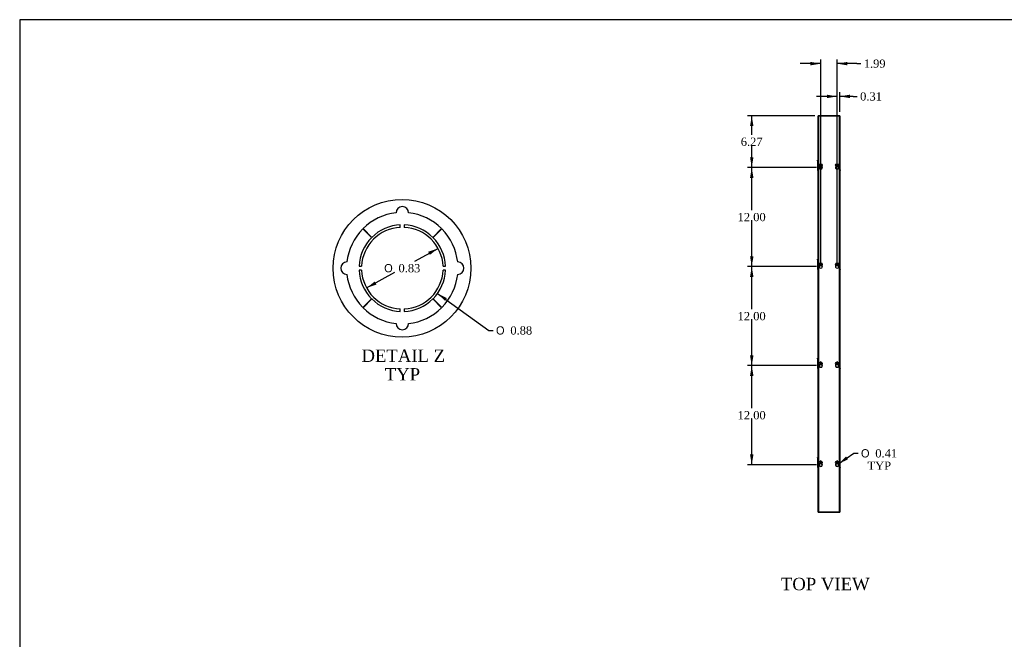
# Model space of a CAD drawing. Header units: inches. Extents: x 1 to 240, y -1 to 159.
# Tile 2 of 6: x 1 to 120, y 84 to 159. Entities that reach past the tile are written whole.
import ezdxf
from ezdxf.enums import TextEntityAlignment as Align
from ezdxf.lldxf.tags import DXFTag

# ---------------------------------------------------------------- set-up
doc = ezdxf.new("R2010")
doc.units = ezdxf.units.IN
doc.header["$MEASUREMENT"] = 0
for name, color, linetype in [('COM56357-1', 7, 'Continuous'), ('COM70721-4', 7, 'Continuous'), ('Default', 7, 'Continuous'), ('SCS19515', 7, 'Continuous')]:
    doc.layers.add(name, color=color, linetype=linetype)
doc.styles.add('SEACAD_Solid_Edge_ANSI1_Symbols', font='txt')
doc.styles.add('SEACAD_Times_New_Roman', font='times.ttf')
tags = doc.linetypes.add('CENTER2', pattern=[1.125, 0.75, -0.125, 0.125, -0.125]).pattern_tags.tags
tags[10:11] = [DXFTag(74, 4), DXFTag(75, 0), DXFTag(340, '0'), DXFTag(46, 0.0), DXFTag(50, 0.0), DXFTag(44, 0.0), DXFTag(45, 0.0)]
tags[8:9] = [DXFTag(74, 4), DXFTag(75, 0), DXFTag(340, '0'), DXFTag(46, 0.0), DXFTag(50, 0.0), DXFTag(44, 0.0), DXFTag(45, 0.0)]
tags[6:7] = [DXFTag(74, 4), DXFTag(75, 0), DXFTag(340, '0'), DXFTag(46, 0.0), DXFTag(50, 0.0), DXFTag(44, 0.0), DXFTag(45, 0.0)]
tags[4:5] = [DXFTag(74, 4), DXFTag(75, 0), DXFTag(340, '0'), DXFTag(46, 0.0), DXFTag(50, 0.0), DXFTag(44, 0.0), DXFTag(45, 0.0)]
doc.dimstyles.new('HAMMOND_(STH_-_240x160)', dxfattribs={"dimtxt": 1, "dimasz": 1.25, "dimexe": 0.5, "dimexo": 0.5, "dimgap": 0.25, "dimtad": 0, "dimtih": 1, "dimtoh": 1, "dimzin": 0, "dimdsep": 46, "dimtxsty": 'SEACAD_Times_New_Roman', "dimblk1": '_SE_FILLED', "dimblk2": '_SE_FILLED', "dimsah": 1, "dimcen": 0.5, "dimadec": 0, "dimazin": 0, "dimtfac": 0.8, "dimtofl": 0, "dimtmove": 1, "dimatfit": 3, "dimfxl": 1, "dimtolj": 1, "dimtzin": 0, "dimarcsym": 0})

# ---------------------------------------------------------------- blocks, each defined once
blk = doc.blocks.new('SE1')
at = {"layer": 'COM56357-1', "color": 7, "linetype": 'Continuous'}
for p, q in [((97.73, 147.53), (97.73, 99.59)), ((100.29, 147.53), (97.73, 147.53)), ((100.29, 99.59), (100.29, 147.53)), ((97.73, 99.59), (100.29, 99.59))]:
    blk.add_line(p, q, dxfattribs=at)
for centre in [(98.02, 141.29), (100.01, 141.29), (98.02, 129.29), (100.01, 129.29), (98.02, 117.29), (100.01, 117.29), (98.02, 105.29), (100.01, 105.29)]:
    blk.add_arc(centre, 0.203, 133.5511, 46.4489, dxfattribs=at)
at = {"layer": 'COM70721-4', "color": 7, "linetype": 'Continuous'}
for p, q in [((97.7, 99.56), (97.7, 147.56)), ((97.79, 147.56), (97.7, 147.56)), ((97.95, 147.56), (97.79, 147.56)), ((100.07, 147.56), (97.95, 147.56)), ((97.95, 147.53), (97.95, 147.56)), ((100.23, 147.56), (100.07, 147.56)), ((100.07, 147.56), (100.07, 147.53)), ((100.32, 147.56), (100.23, 147.56)), ((100.32, 147.56), (100.32, 99.56)), ((97.63, 142.12), (97.63, 142.18)), ((97.7, 142.18), (97.63, 142.18)), ((97.63, 142.12), (97.7, 142.12)), ((97.63, 142.12), (97.63, 141.96)), ((100.39, 142.18), (100.32, 142.18)), ((100.39, 142.12), (100.32, 142.12)), ((100.39, 142.12), (100.39, 142.18)), ((100.39, 141.96), (100.39, 142.12)), ((97.63, 141.96), (97.7, 141.96)), ((97.63, 141.96), (97.63, 141.95)), ((97.63, 141.95), (97.7, 141.95)), ((97.63, 141.95), (97.63, 141.62)), ((97.63, 141.62), (97.7, 141.62)), ((97.63, 141.62), (97.63, 141.5)), ((97.63, 141.5), (97.7, 141.5)), ((97.63, 141.5), (97.63, 141.16)), ((97.63, 141.16), (97.7, 141.16)), ((97.63, 141.16), (97.63, 141.16)), ((97.63, 141.16), (97.7, 141.16)), ((97.63, 141.16), (97.63, 141)), ((97.63, 141), (97.7, 141)), ((97.63, 141), (97.63, 140.94)), ((97.63, 140.94), (97.7, 140.94)), ((98.2, 141.21), (98.2, 141.36)), ((99.82, 141.36), (99.82, 141.21)), ((100.39, 141.96), (100.32, 141.96)), ((100.39, 141.95), (100.32, 141.95)), ((100.39, 141.62), (100.32, 141.62)), ((100.39, 141.5), (100.32, 141.5)), ((100.39, 141.16), (100.32, 141.16)), ((100.39, 141.16), (100.32, 141.16)), ((100.39, 141), (100.32, 141)), ((100.32, 140.94), (100.39, 140.94)), ((100.39, 141.95), (100.39, 141.96)), ((100.39, 141.62), (100.39, 141.95)), ((100.39, 141.5), (100.39, 141.62)), ((100.39, 141.16), (100.39, 141.5)), ((100.39, 141), (100.39, 141.16)), ((100.39, 141.16), (100.39, 141.16)), ((100.39, 141), (100.39, 140.94)), ((97.63, 130.12), (97.63, 130.18)), ((97.7, 130.18), (97.63, 130.18)), ((97.63, 130.12), (97.7, 130.12)), ((97.63, 130.12), (97.63, 129.96)), ((100.39, 130.18), (100.32, 130.18)), ((100.39, 130.12), (100.32, 130.12)), ((100.39, 130.12), (100.39, 130.18)), ((100.39, 129.96), (100.39, 130.12)), ((97.63, 129.96), (97.7, 129.96)), ((97.63, 129.96), (97.63, 129.95)), ((97.63, 129.95), (97.7, 129.95)), ((97.63, 129.95), (97.63, 129.62)), ((97.63, 129.62), (97.7, 129.62)), ((97.63, 129.62), (97.63, 129.5)), ((97.63, 129.5), (97.7, 129.5)), ((97.63, 129.5), (97.63, 129.16)), ((97.63, 129.16), (97.7, 129.16)), ((97.63, 129.16), (97.63, 129.16)), ((97.63, 129.16), (97.7, 129.16)), ((97.63, 129.16), (97.63, 129)), ((97.63, 129), (97.7, 129)), ((97.63, 129), (97.63, 128.94)), ((97.63, 128.94), (97.7, 128.94)), ((98.2, 129.21), (98.2, 129.36)), ((99.82, 129.36), (99.82, 129.21)), ((100.39, 129.96), (100.32, 129.96)), ((100.39, 129.95), (100.32, 129.95)), ((100.39, 129.62), (100.32, 129.62)), ((100.39, 129.5), (100.32, 129.5)), ((100.39, 129.16), (100.32, 129.16)), ((100.39, 129.16), (100.32, 129.16)), ((100.39, 129), (100.32, 129)), ((100.32, 128.94), (100.39, 128.94)), ((100.39, 129.95), (100.39, 129.96)), ((100.39, 129.62), (100.39, 129.95)), ((100.39, 129.5), (100.39, 129.62)), ((100.39, 129.16), (100.39, 129.5)), ((100.39, 129), (100.39, 129.16)), ((100.39, 129.16), (100.39, 129.16)), ((100.39, 129), (100.39, 128.94)), ((97.63, 118.12), (97.63, 118.18)), ((97.7, 118.18), (97.63, 118.18)), ((97.63, 118.12), (97.7, 118.12)), ((97.63, 118.12), (97.63, 117.96)), ((100.39, 118.18), (100.32, 118.18)), ((100.39, 118.12), (100.32, 118.12)), ((100.39, 118.12), (100.39, 118.18)), ((100.39, 117.96), (100.39, 118.12)), ((97.63, 117.96), (97.7, 117.96)), ((97.63, 117.96), (97.63, 117.95)), ((97.63, 117.95), (97.7, 117.95)), ((97.63, 117.95), (97.63, 117.62)), ((97.63, 117.62), (97.7, 117.62)), ((97.63, 117.62), (97.63, 117.5)), ((97.63, 117.5), (97.7, 117.5)), ((97.63, 117.5), (97.63, 117.16)), ((97.63, 117.16), (97.7, 117.16)), ((97.63, 117.16), (97.63, 117.16)), ((97.63, 117.16), (97.7, 117.16)), ((97.63, 117.16), (97.63, 117)), ((97.63, 117), (97.7, 117)), ((97.63, 117), (97.63, 116.94)), ((97.63, 116.94), (97.7, 116.94)), ((98.2, 117.21), (98.2, 117.36)), ((99.82, 117.36), (99.82, 117.21)), ((100.39, 117.96), (100.32, 117.96)), ((100.39, 117.95), (100.32, 117.95)), ((100.39, 117.62), (100.32, 117.62)), ((100.39, 117.5), (100.32, 117.5)), ((100.39, 117.16), (100.32, 117.16)), ((100.39, 117.16), (100.32, 117.16)), ((100.39, 117), (100.32, 117)), ((100.32, 116.94), (100.39, 116.94)), ((100.39, 117.95), (100.39, 117.96)), ((100.39, 117.62), (100.39, 117.95)), ((100.39, 117.5), (100.39, 117.62)), ((100.39, 117.16), (100.39, 117.5)), ((100.39, 117), (100.39, 117.16)), ((100.39, 117.16), (100.39, 117.16)), ((100.39, 117), (100.39, 116.94)), ((97.63, 106.12), (97.63, 106.18)), ((97.7, 106.18), (97.63, 106.18)), ((100.39, 106.18), (100.32, 106.18)), ((100.39, 106.12), (100.39, 106.18)), ((97.63, 106.12), (97.7, 106.12)), ((97.63, 106.12), (97.63, 105.96)), ((97.63, 105.96), (97.7, 105.96)), ((97.63, 105.96), (97.63, 105.95)), ((97.63, 105.95), (97.7, 105.95)), ((97.63, 105.95), (97.63, 105.62)), ((97.63, 105.62), (97.7, 105.62)), ((97.63, 105.62), (97.63, 105.5)), ((97.63, 105.5), (97.7, 105.5)), ((97.63, 105.5), (97.63, 105.16)), ((97.63, 105.16), (97.7, 105.16)), ((97.63, 105.16), (97.63, 105.16)), ((97.63, 105.16), (97.7, 105.16)), ((97.63, 105.16), (97.63, 105)), ((97.63, 105), (97.7, 105)), ((97.63, 105), (97.63, 104.94)), ((98.2, 105.21), (98.2, 105.36)), ((99.82, 105.36), (99.82, 105.21)), ((100.39, 106.12), (100.32, 106.12)), ((100.39, 105.96), (100.32, 105.96)), ((100.39, 105.95), (100.32, 105.95)), ((100.39, 105.62), (100.32, 105.62)), ((100.39, 105.5), (100.32, 105.5)), ((100.39, 105.16), (100.32, 105.16)), ((100.39, 105.16), (100.32, 105.16)), ((100.39, 105), (100.32, 105)), ((100.39, 105.96), (100.39, 106.12)), ((100.39, 105.95), (100.39, 105.96)), ((100.39, 105.62), (100.39, 105.95)), ((100.39, 105.5), (100.39, 105.62)), ((100.39, 105.16), (100.39, 105.5)), ((100.39, 105), (100.39, 105.16)), ((100.39, 105.16), (100.39, 105.16)), ((100.39, 105), (100.39, 104.94)), ((97.63, 104.94), (97.7, 104.94)), ((100.32, 104.94), (100.39, 104.94)), ((97.7, 99.56), (97.79, 99.56)), ((97.79, 99.56), (97.95, 99.56)), ((97.95, 99.56), (97.95, 99.59)), ((97.95, 99.56), (100.07, 99.56)), ((100.07, 99.59), (100.07, 99.56)), ((100.07, 99.56), (100.23, 99.56)), ((100.23, 99.56), (100.32, 99.56))]:
    blk.add_line(p, q, dxfattribs=at)
at = {"layer": 'SCS19515', "color": 7, "linetype": 'Continuous'}
for p, q in [((97.94, 141.56), (97.99, 141.61)), ((97.99, 141.51), (97.94, 141.56)), ((97.99, 141.74), (97.99, 141.65)), ((97.99, 141.65), (97.99, 141.61)), ((97.99, 141.51), (97.99, 141.46)), ((97.99, 141.46), (97.99, 141.37)), ((98.05, 141.65), (98.05, 141.74)), ((98.05, 141.61), (98.05, 141.65)), ((98.05, 141.61), (98.1, 141.56)), ((98.1, 141.56), (98.05, 141.51)), ((98.05, 141.46), (98.05, 141.51)), ((98.05, 141.37), (98.05, 141.46)), ((99.93, 141.56), (99.98, 141.61)), ((99.98, 141.51), (99.93, 141.56)), ((99.98, 141.74), (99.98, 141.65)), ((99.98, 141.65), (99.98, 141.61)), ((99.98, 141.51), (99.98, 141.46)), ((99.98, 141.46), (99.98, 141.37)), ((100.04, 141.65), (100.04, 141.74)), ((100.04, 141.61), (100.04, 141.65)), ((100.04, 141.61), (100.08, 141.56)), ((100.08, 141.56), (100.04, 141.51)), ((100.04, 141.46), (100.04, 141.51)), ((100.04, 141.37), (100.04, 141.46)), ((97.94, 129.56), (97.99, 129.61)), ((97.99, 129.51), (97.94, 129.56)), ((97.99, 129.74), (97.99, 129.65)), ((97.99, 129.65), (97.99, 129.61)), ((97.99, 129.51), (97.99, 129.46)), ((97.99, 129.46), (97.99, 129.37)), ((98.05, 129.65), (98.05, 129.74)), ((98.05, 129.61), (98.05, 129.65)), ((98.05, 129.61), (98.1, 129.56)), ((98.1, 129.56), (98.05, 129.51)), ((98.05, 129.46), (98.05, 129.51)), ((98.05, 129.37), (98.05, 129.46)), ((99.93, 129.56), (99.98, 129.61)), ((99.98, 129.51), (99.93, 129.56)), ((99.98, 129.74), (99.98, 129.65)), ((99.98, 129.65), (99.98, 129.61)), ((99.98, 129.51), (99.98, 129.46)), ((99.98, 129.46), (99.98, 129.37)), ((100.04, 129.65), (100.04, 129.74)), ((100.04, 129.61), (100.04, 129.65)), ((100.04, 129.61), (100.08, 129.56)), ((100.08, 129.56), (100.04, 129.51)), ((100.04, 129.46), (100.04, 129.51)), ((100.04, 129.37), (100.04, 129.46)), ((97.94, 117.56), (97.99, 117.61)), ((97.99, 117.51), (97.94, 117.56)), ((97.99, 117.74), (97.99, 117.65)), ((97.99, 117.65), (97.99, 117.61)), ((97.99, 117.51), (97.99, 117.46)), ((97.99, 117.46), (97.99, 117.37)), ((98.05, 117.65), (98.05, 117.74)), ((98.05, 117.61), (98.05, 117.65)), ((98.05, 117.61), (98.1, 117.56)), ((98.1, 117.56), (98.05, 117.51)), ((98.05, 117.46), (98.05, 117.51)), ((98.05, 117.37), (98.05, 117.46)), ((99.93, 117.56), (99.98, 117.61)), ((99.98, 117.51), (99.93, 117.56)), ((99.98, 117.74), (99.98, 117.65)), ((99.98, 117.65), (99.98, 117.61)), ((99.98, 117.51), (99.98, 117.46)), ((99.98, 117.46), (99.98, 117.37)), ((100.04, 117.65), (100.04, 117.74)), ((100.04, 117.61), (100.04, 117.65)), ((100.04, 117.61), (100.08, 117.56)), ((100.08, 117.56), (100.04, 117.51)), ((100.04, 117.46), (100.04, 117.51)), ((100.04, 117.37), (100.04, 117.46)), ((97.94, 105.56), (97.99, 105.61)), ((97.99, 105.51), (97.94, 105.56)), ((97.99, 105.74), (97.99, 105.65)), ((97.99, 105.65), (97.99, 105.61)), ((97.99, 105.51), (97.99, 105.46)), ((97.99, 105.46), (97.99, 105.37)), ((98.05, 105.65), (98.05, 105.74)), ((98.05, 105.61), (98.05, 105.65)), ((98.05, 105.61), (98.1, 105.56)), ((98.1, 105.56), (98.05, 105.51)), ((98.05, 105.46), (98.05, 105.51)), ((98.05, 105.37), (98.05, 105.46)), ((99.93, 105.56), (99.98, 105.61)), ((99.98, 105.51), (99.93, 105.56)), ((99.98, 105.74), (99.98, 105.65)), ((99.98, 105.65), (99.98, 105.61)), ((99.98, 105.51), (99.98, 105.46)), ((99.98, 105.46), (99.98, 105.37)), ((100.04, 105.65), (100.04, 105.74)), ((100.04, 105.61), (100.04, 105.65)), ((100.04, 105.61), (100.08, 105.56)), ((100.08, 105.56), (100.04, 105.51)), ((100.04, 105.46), (100.04, 105.51)), ((100.04, 105.37), (100.04, 105.46))]:
    blk.add_line(p, q, dxfattribs=at)
for centre in [(98.02, 141.56), (100.01, 141.56), (98.02, 129.56), (100.01, 129.56), (98.02, 117.56), (100.01, 117.56), (98.02, 105.56), (100.01, 105.56)]:
    blk.add_circle(centre, 0.187, dxfattribs=at)
for centre, start, end in [((98.02, 141.56), 80.7303, 99.2697), ((98.02, 141.56), 260.7303, 279.2697), ((100.01, 141.56), 80.7303, 99.2697), ((100.01, 141.56), 260.7303, 279.2697), ((98.02, 129.56), 80.7303, 99.2697), ((98.02, 129.56), 260.7303, 279.2697), ((100.01, 129.56), 80.7303, 99.2697), ((100.01, 129.56), 260.7303, 279.2697), ((98.02, 117.56), 80.7303, 99.2697), ((98.02, 117.56), 260.7303, 279.2697), ((100.01, 117.56), 80.7303, 99.2697), ((100.01, 117.56), 260.7303, 279.2697), ((98.02, 105.56), 80.7303, 99.2697), ((98.02, 105.56), 260.7303, 279.2697), ((100.01, 105.56), 80.7303, 99.2697), ((100.01, 105.56), 260.7303, 279.2697)]:
    blk.add_arc(centre, 0.186, start, end, dxfattribs=at)
blk = doc.blocks.new('DMBLK559')
at = {"layer": 'Default', "linetype": 'Continuous', "transparency": 16777216}
for points in [[(89.45, 116.04), (89.87, 116.04), (89.66, 117.29)], [(89.45, 106.54), (89.66, 105.29), (89.87, 106.54)]]:
    blk.add_hatch(color=7, dxfattribs=at).paths.add_polyline_path(points)
at = {"layer": 'Default', "color": 7, "linetype": 'Continuous', "transparency": 16777216}
for p, q in [((97.52, 117.29), (89.16, 117.29)), ((89.66, 112.14), (89.66, 117.29)), ((89.66, 105.29), (89.66, 110.79)), ((97.52, 105.29), (89.16, 105.29))]:
    blk.add_line(p, q, dxfattribs=at)
at = {"layer": 'Default', "color": 7, "linetype": 'Continuous', "transparency": 16777216, "style": 'SEACAD_Times_New_Roman'}
blk.add_text('12.00', height=1, dxfattribs=at).set_placement((87.95, 111.79), align=Align.TOP_LEFT)
blk = doc.blocks.new('_SE_FILLED')
at = {"color": 0}
blk.add_line((0, 0), (-1, 0), dxfattribs=at)
blk.add_solid([(0, 0), (-1, -0.1665), (-1, 0.1665), (0, 0)], dxfattribs=at)
blk = doc.blocks.new('DMBLK560')
at = {"layer": 'Default', "linetype": 'Continuous', "transparency": 16777216}
for points in [[(98.76, 150.12), (98.76, 149.7), (100.01, 149.91)], [(101.57, 150.12), (100.32, 149.91), (101.57, 149.7)]]:
    blk.add_hatch(color=7, dxfattribs=at).paths.add_polyline_path(points)
at = {"layer": 'Default', "color": 7, "linetype": 'Continuous', "transparency": 16777216}
for p, q in [((100.01, 129.79), (100.01, 150.41)), ((100.32, 148.06), (100.32, 150.41)), ((100.01, 149.91), (97.51, 149.91)), ((101.94, 149.91), (100.32, 149.91)), ((101.94, 149.91), (102.44, 149.91))]:
    blk.add_line(p, q, dxfattribs=at)
at = {"layer": 'Default', "color": 7, "linetype": 'Continuous', "transparency": 16777216, "style": 'SEACAD_Times_New_Roman'}
blk.add_text('0.31', height=1, dxfattribs=at).set_placement((102.79, 150.41), align=Align.TOP_LEFT)
blk = doc.blocks.new('DMBLK561')
at = {"layer": 'Default', "linetype": 'Continuous', "transparency": 16777216}
for points in [[(96.77, 154.09), (96.77, 153.67), (98.02, 153.88)], [(101.26, 154.09), (100.01, 153.88), (101.26, 153.67)]]:
    blk.add_hatch(color=7, dxfattribs=at).paths.add_polyline_path(points)
at = {"layer": 'Default', "color": 7, "linetype": 'Continuous', "transparency": 16777216}
for p, q in [((98.02, 129.79), (98.02, 154.38)), ((100.01, 129.79), (100.01, 154.38)), ((98.02, 153.88), (95.52, 153.88)), ((102.38, 153.88), (100.01, 153.88)), ((102.38, 153.88), (102.88, 153.88))]:
    blk.add_line(p, q, dxfattribs=at)
at = {"layer": 'Default', "color": 7, "linetype": 'Continuous', "transparency": 16777216, "style": 'SEACAD_Times_New_Roman'}
blk.add_text('1.99', height=1, dxfattribs=at).set_placement((103.23, 154.38), align=Align.TOP_LEFT)
blk = doc.blocks.new('DMBLK562')
at = {"layer": 'Default', "linetype": 'Continuous', "transparency": 16777216}
blk.add_hatch(color=7, dxfattribs=at).paths.add_polyline_path([(101.09, 106.28), (100.17, 105.4), (101.32, 105.93)])
at = {"layer": 'Default', "color": 7, "linetype": 'Continuous', "transparency": 16777216}
for p, q in [((100.17, 105.4), (102.04, 106.67)), ((102.04, 106.67), (102.54, 106.67))]:
    blk.add_line(p, q, dxfattribs=at)
for s, style, p in [('O', 'SEACAD_Solid_Edge_ANSI1_Symbols', (102.89, 107.17)), ('0.41', 'SEACAD_Times_New_Roman', (104.63, 107.17)), ('TYP', 'SEACAD_Times_New_Roman', (103.69, 105.67))]:
    blk.add_text(s, height=1, dxfattribs=dict(at, style=style)).set_placement(p, align=Align.TOP_LEFT)
blk = doc.blocks.new('SE10')
at = {"layer": 'COM70721-4', "color": 7, "linetype": 'Continuous'}
for p, q in [((42.53, 133.85), (43.59, 132.8)), ((43.62, 132.83), (42.57, 133.89)), ((47.08, 134.04), (47.08, 134.34)), ((47.56, 134.34), (47.56, 134.04)), ((52.07, 133.89), (51.02, 132.83)), ((51.05, 132.8), (52.11, 133.85)), ((42.08, 129.34), (42.38, 129.34)), ((42.38, 128.86), (42.08, 128.86)), ((52.27, 129.34), (52.57, 129.34)), ((52.57, 128.86), (52.27, 128.86)), ((43.59, 125.4), (42.53, 124.35)), ((42.57, 124.31), (43.62, 125.37)), ((51.02, 125.37), (52.07, 124.31)), ((52.11, 124.35), (51.05, 125.4)), ((47.08, 123.86), (47.08, 124.16)), ((47.56, 124.16), (47.56, 123.86))]:
    blk.add_line(p, q, dxfattribs=at)
for centre, radius, start, end in [((47.32, 135.81), 0.75, 0, 180), ((47.32, 129.1), 6.75, 96.3794, 134.75), ((47.32, 129.1), 6.75, 45.25, 83.6206), ((47.32, 129.1), 6.75, 135.25, 173.6206), ((47.32, 129.1), 4.95, 92.7791, 177.2209), ((47.32, 129.1), 5.25, 92.6201, 134.75), ((47.32, 129.1), 5.25, 45.25, 87.3799), ((47.32, 129.1), 4.95, 2.7791, 87.2209), ((47.32, 129.1), 6.75, 6.3794, 44.75), ((47.32, 129.1), 5.25, 135.25, 177.3799), ((47.32, 129.1), 5.25, 2.6201, 44.75), ((40.61, 129.1), 0.75, 90, 270), ((47.32, 129.1), 5.25, 182.6201, 224.75), ((47.32, 129.1), 4.95, 182.7791, 267.2209), ((47.32, 129.1), 4.95, 272.7791, 357.2209), ((47.32, 129.1), 5.25, 315.25, 357.3799), ((54.03, 129.1), 0.75, 270, 90), ((47.32, 129.1), 6.75, 186.3794, 224.75), ((47.32, 129.1), 6.75, 315.25, 353.6206), ((47.32, 129.1), 5.25, 225.25, 267.3799), ((47.32, 129.1), 5.25, 272.6201, 314.75), ((47.32, 129.1), 6.75, 225.25, 263.6206), ((47.32, 129.1), 6.75, 276.3794, 314.75), ((47.32, 122.39), 0.75, 180, 0)]:
    blk.add_arc(centre, radius, start, end, dxfattribs=at)
blk = doc.blocks.new('DMBLK573')
at = {"layer": 'Default', "linetype": 'Continuous', "transparency": 16777216}
for points in [[(89.45, 128.04), (89.87, 128.04), (89.66, 129.29)], [(89.45, 118.54), (89.66, 117.29), (89.87, 118.54)]]:
    blk.add_hatch(color=7, dxfattribs=at).paths.add_polyline_path(points)
at = {"layer": 'Default', "color": 7, "linetype": 'Continuous', "transparency": 16777216}
for p, q in [((97.52, 129.29), (89.16, 129.29)), ((89.66, 124.14), (89.66, 129.29)), ((89.66, 117.29), (89.66, 122.79)), ((97.52, 117.29), (89.16, 117.29))]:
    blk.add_line(p, q, dxfattribs=at)
at = {"layer": 'Default', "color": 7, "linetype": 'Continuous', "transparency": 16777216, "style": 'SEACAD_Times_New_Roman'}
blk.add_text('12.00', height=1, dxfattribs=at).set_placement((87.95, 123.79), align=Align.TOP_LEFT)
blk = doc.blocks.new('DMBLK574')
at = {"layer": 'Default', "linetype": 'Continuous', "transparency": 16777216}
for points in [[(89.45, 140.04), (89.87, 140.04), (89.66, 141.29)], [(89.45, 130.54), (89.66, 129.29), (89.87, 130.54)]]:
    blk.add_hatch(color=7, dxfattribs=at).paths.add_polyline_path(points)
at = {"layer": 'Default', "color": 7, "linetype": 'Continuous', "transparency": 16777216}
for p, q in [((97.52, 141.29), (89.16, 141.29)), ((89.66, 136.14), (89.66, 141.29)), ((89.66, 129.29), (89.66, 134.79)), ((97.52, 129.29), (89.16, 129.29))]:
    blk.add_line(p, q, dxfattribs=at)
at = {"layer": 'Default', "color": 7, "linetype": 'Continuous', "transparency": 16777216, "style": 'SEACAD_Times_New_Roman'}
blk.add_text('12.00', height=1, dxfattribs=at).set_placement((87.95, 135.79), align=Align.TOP_LEFT)
blk = doc.blocks.new('DMBLK575')
at = {"layer": 'Default', "linetype": 'Continuous', "transparency": 16777216}
for points in [[(89.45, 146.31), (89.87, 146.31), (89.66, 147.56)], [(89.45, 142.54), (89.66, 141.29), (89.87, 142.54)]]:
    blk.add_hatch(color=7, dxfattribs=at).paths.add_polyline_path(points)
at = {"layer": 'Default', "color": 7, "linetype": 'Continuous', "transparency": 16777216}
for p, q in [((97.29, 147.56), (89.16, 147.56)), ((89.66, 145.27), (89.66, 147.56)), ((89.66, 141.29), (89.66, 143.92)), ((97.52, 141.29), (89.16, 141.29))]:
    blk.add_line(p, q, dxfattribs=at)
at = {"layer": 'Default', "color": 7, "linetype": 'Continuous', "transparency": 16777216, "style": 'SEACAD_Times_New_Roman'}
blk.add_text('6.27', height=1, dxfattribs=at).set_placement((88.33, 144.92), align=Align.TOP_LEFT)
blk = doc.blocks.new('DMBLK581')
at = {"layer": 'Default', "linetype": 'Continuous', "transparency": 16777216}
for points in [[(50.45, 131.08), (50.66, 130.71), (51.65, 131.5)], [(43.98, 127.49), (42.99, 126.7), (44.19, 127.12)]]:
    blk.add_hatch(color=7, dxfattribs=at).paths.add_polyline_path(points)
at = {"layer": 'Default', "color": 7, "linetype": 'Continuous', "transparency": 16777216}
for p, q in [((48.85, 129.95), (51.65, 131.5)), ((42.99, 126.7), (46.42, 128.6))]:
    blk.add_line(p, q, dxfattribs=at)
for s, style, p in [('O', 'SEACAD_Solid_Edge_ANSI1_Symbols', (45.12, 129.6)), ('0.83', 'SEACAD_Times_New_Roman', (46.86, 129.6))]:
    blk.add_text(s, height=1, dxfattribs=dict(at, style=style)).set_placement(p, align=Align.TOP_LEFT)
blk = doc.blocks.new('DMBLK582')
at = {"layer": 'Default', "linetype": 'Continuous', "transparency": 16777216}
blk.add_hatch(color=7, dxfattribs=at).paths.add_polyline_path([(52.72, 125.48), (51.59, 126.04), (52.48, 125.14)])
at = {"layer": 'Default', "color": 7, "linetype": 'Continuous', "transparency": 16777216}
for p, q in [((51.59, 126.04), (57.82, 121.56)), ((57.82, 121.56), (58.32, 121.56))]:
    blk.add_line(p, q, dxfattribs=at)
for s, style, p in [('O', 'SEACAD_Solid_Edge_ANSI1_Symbols', (58.67, 122.06)), ('0.88', 'SEACAD_Times_New_Roman', (60.41, 122.06))]:
    blk.add_text(s, height=1, dxfattribs=dict(at, style=style)).set_placement(p, align=Align.TOP_LEFT)
blk = doc.blocks.new('BORDER')
at = {"layer": 'Default', "color": 7, "linetype": 'Continuous'}
for p, q in [((0, 27.86), (-41.86, 27.86)), ((-41.86, 27.86), (-41.86, 0))]:
    blk.add_line(p, q, dxfattribs=at)

msp = doc.modelspace()

# ---------------------------------------------------------------- linework, layer by layer
at = {"color": 7, "linetype": 'CENTER2'}
msp.add_circle((47.293, 129.088), 8.343, dxfattribs=at)

# ---------------------------------------------------------------- block references
at = {"layer": 'Default', "color": 7, "xscale": 5.7, "yscale": 5.7, "zscale": 5.7}
msp.add_blockref('BORDER', (239.562, 0.401), dxfattribs=at)
at = {"layer": 'Default'}
for name in ['SE1', 'SE10']:
    msp.add_blockref(name, (0, 0), dxfattribs=at)

# ---------------------------------------------------------------- texts
at = {"layer": 'Default', "color": 7, "linetype": 'Continuous', "style": 'SEACAD_Times_New_Roman'}
for s, p in [('DETAIL Z', (42.37, 119.245)), ('TYP', (45.195, 116.995)), ('TOP VIEW', (93.192, 91.586))]:
    msp.add_text(s, height=1.5, dxfattribs=at).set_placement(p, align=Align.TOP_LEFT)

# ---------------------------------------------------------------- dimensions: what is measured, and where the dimension line sits
at = {"layer": 'Default', "color": 7, "linetype": 'Continuous'}
for base, p1, p2, picture, middle in [((98.016, 153.883), (100.005, 129.286), (98.016, 129.286), 'DMBLK561', (102.883, 153.883)), ((100.005, 149.907), (100.318, 147.558), (100.005, 129.286), 'DMBLK560', (102.439, 149.907))]:
    dim = msp.add_linear_dim(base=base, p1=p1, p2=p2, text='\\A1;<>', dimstyle='HAMMOND_(STH_-_240x160)', dxfattribs=at)
    dim.commit()
    dim.dimension.update_dxf_attribs({"geometry": picture, "text_midpoint": middle, "dimtype": 160})
for base, p1, p2, picture, middle, dimtype in [((89.661, 147.558), (98.016, 141.286), (97.79, 147.558), 'DMBLK575', (89.661, 144.422), 160), ((89.661, 129.286), (98.016, 129.286), (98.016, 141.286), 'DMBLK574', (89.661, 135.286), 161), ((89.661, 117.286), (98.016, 117.286), (98.016, 129.286), 'DMBLK573', (89.661, 123.286), 161), ((89.661, 105.286), (98.016, 105.286), (98.016, 117.286), 'DMBLK559', (89.661, 111.286), 161)]:
    dim = msp.add_linear_dim(base=base, p1=p1, p2=p2, angle=90, text='\\A1;<>', dimstyle='HAMMOND_(STH_-_240x160)', override={"dimtmove": 0}, dxfattribs=at)
    dim.commit()
    dim.dimension.update_dxf_attribs({"geometry": picture, "text_midpoint": middle, "dimtype": dimtype})
for p1, p2, text, override, picture, middle in [((42.993, 126.698), (51.649, 131.502), '\\A1;<>', {"dimlfac": 0.083333, "dimtofl": 1}, 'DMBLK581', (47.321, 129.1)), ((43.05681, 132.16256), (51.58503, 126.03725), '\\A1;<>', {"dimlfac": 0.083333, "dimtmove": 0}, 'DMBLK582', (58.31502, 121.56263)), ((99.838, 105.171), (100.173, 105.4), '\\A1;<>\\PTYP', {"dimtmove": 0}, 'DMBLK562', (102.539, 106.675))]:
    dim = msp.add_diameter_dim_2p(p1=p1, p2=p2, text=text, dimstyle='HAMMOND_(STH_-_240x160)', override=override, dxfattribs=at)
    dim.commit()
    dim.dimension.update_dxf_attribs({"geometry": picture, "text_midpoint": middle, "dimtype": 163})

doc.saveas('drawing.dxf')
